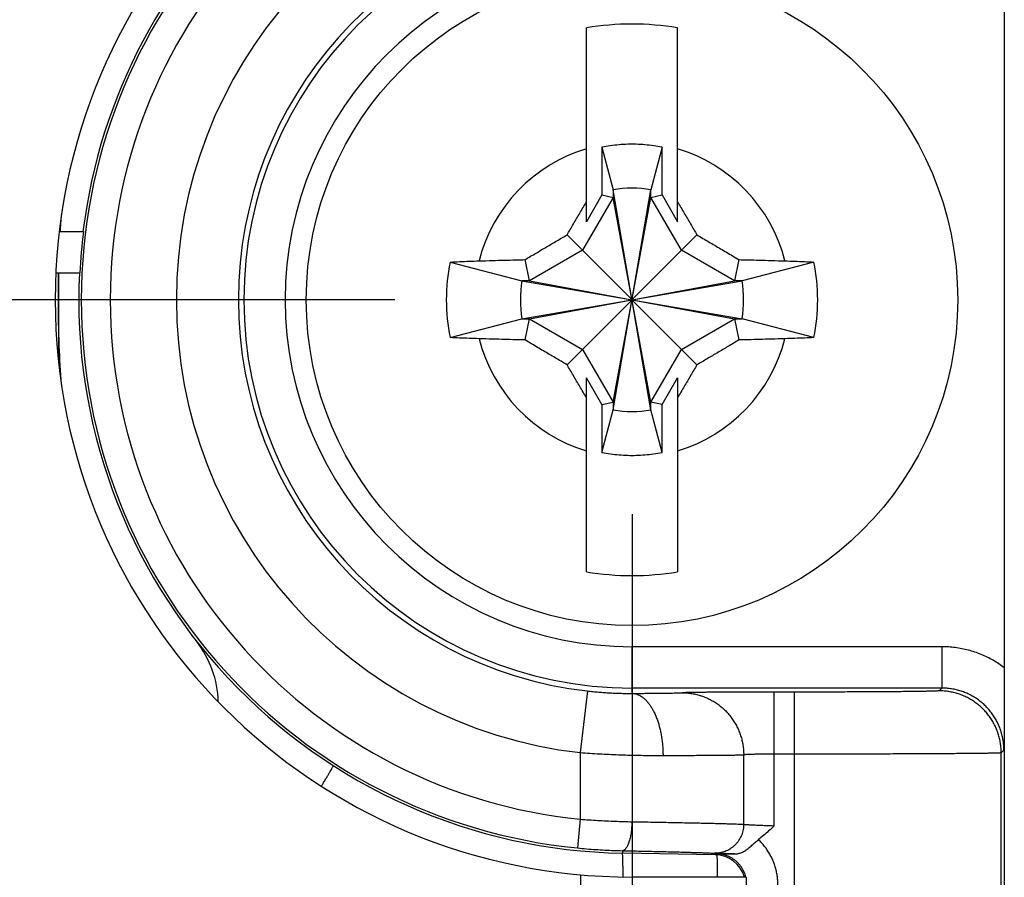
# Model space of a CAD drawing. Header units: inches. Extents: x 0 to 34, y 0 to 22.
# Tile 60 of 120: x 17.934 to 18.41, y 14.602 to 15.016. Entities that reach past the tile are written whole.
import ezdxf

# ---------------------------------------------------------------- set-up
doc = ezdxf.new("R2010")
doc.units = ezdxf.units.IN
doc.header["$LTSCALE"] = 1.87
doc.header["$MEASUREMENT"] = 0
doc.layers.get('0').update_dxf_attribs({"linetype": 'CONTINUOUS'})
doc.layers.add('DIMENSIONS', color=7, linetype='CONTINUOUS')
doc.styles.get("Standard").update_dxf_attribs({"font": 'txt', "width": 0.8})
doc.dimstyles.new('DIMSTYLE_1', dxfattribs={"dimtxt": 0.125, "dimasz": 0.18, "dimexe": 0.18, "dimexo": 0.0625, "dimgap": 0.09, "dimtad": 0, "dimtih": 1, "dimtoh": 1, "dimdec": 3, "dimzin": 4, "dimdsep": 46, "dimtxsty": 'STANDARD', "dimblk": '_FILLED', "dimblk1": '_FILLED', "dimblk2": '_FILLED', "dimcen": 0.09, "dimadec": 0, "dimazin": 0, "dimtp": 0.01, "dimtm": 0.01, "dimtfac": 1, "dimtdec": 3, "dimtofl": 0, "dimtmove": 0, "dimatfit": 3, "dimldrblk": '_FILLED', "dimfxl": 1, "dimtolj": 1, "dimtzin": 4, "dimarcsym": 0})

# ---------------------------------------------------------------- blocks, each defined once
blk = doc.blocks.new('_FILLED')
at = {"color": 0, "linetype": 'BYBLOCK'}
blk.add_solid([(0, 0), (-1, 0.1736111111), (-1, -0.1736111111)], dxfattribs=at)
blk = doc.blocks.new('*D14')
at = {"layer": 'DIMENSIONS', "color": 2, "linetype": 'CONTINUOUS'}
for p, q in [((18.2295704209, 14.777416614), (18.2295704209, 11.7614080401)), ((15.4185704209, 14.0866546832), (15.4185704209, 11.7614080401)), ((15.4185704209, 11.8864080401), (15.9338479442, 11.8864080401)), ((18.2295704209, 11.8864080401), (17.2838479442, 11.8864080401))]:
    blk.add_line(p, q, dxfattribs=at)
at = {"layer": 'DIMENSIONS', "color": 2, "linetype": 'CONTINUOUS', "xscale": 0.18, "yscale": 0.18, "zscale": 0.18, "rotation": 180}
blk.add_blockref('_FILLED', (15.4185704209, 11.8864080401), dxfattribs=at)
at = {"layer": 'DIMENSIONS', "color": 2, "linetype": 'CONTINUOUS', "xscale": 0.18, "yscale": 0.18, "zscale": 0.18}
blk.add_blockref('_FILLED', (18.2295704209, 11.8864080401), dxfattribs=at)
at = {"layer": 'DIMENSIONS', "color": 2, "linetype": 'CONTINUOUS', "width": 0.8}
for s, p in [('[', (16.6213479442, 11.8239080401)), (']', (17.1213479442, 11.8239080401)), ('2.811', (15.9963479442, 11.8239080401)), ('71.4', (16.7213479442, 11.8239080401))]:
    blk.add_text(s, height=0.125, dxfattribs=at).set_placement(p)
blk = doc.blocks.new('*D15')
at = {"layer": 'DIMENSIONS', "color": 2, "linetype": 'CONTINUOUS'}
for p, q in [((18.1149276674, 14.8809735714), (14.4815704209, 14.8809735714)), ((14.6065704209, 14.8809735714), (14.6065704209, 14.5095402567)), ((14.6065704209, 14.1381069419), (14.6065704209, 14.5095402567)), ((14.6065704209, 14.5095402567), (14.6065704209, 13.3864080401)), ((15.3747539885, 14.1381069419), (14.4815704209, 14.1381069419)), ((14.6065704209, 13.3864080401), (14.093519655, 13.3864080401))]:
    blk.add_line(p, q, dxfattribs=at)
at = {"layer": 'DIMENSIONS', "color": 2, "linetype": 'CONTINUOUS', "xscale": 0.18, "yscale": 0.18, "zscale": 0.18}
for p, rotation in [((14.6065704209, 14.8809735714), 90), ((14.6065704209, 14.1381069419), 270)]:
    blk.add_blockref('_FILLED', p, dxfattribs=dict(at, rotation=rotation))
at = {"layer": 'DIMENSIONS', "color": 2, "linetype": 'CONTINUOUS', "width": 0.8}
for s, p in [('[', (13.331019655, 13.3239080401)), (']', (13.931019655, 13.3239080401)), ('.743', (12.806019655, 13.3239080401)), ('18.87', (13.431019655, 13.3239080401))]:
    blk.add_text(s, height=0.125, dxfattribs=at).set_placement(p)

msp = doc.modelspace()

# ---------------------------------------------------------------- linework, layer by layer
at = {"color": 7, "linetype": 'CONTINUOUS'}
for p, q in [((18.4095704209, 15.0587782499), (18.4095704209, 14.7031689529)), ((18.2075231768, 14.9186559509), (18.2075231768, 15.0124242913)), ((18.251617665, 14.9186559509), (18.251617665, 15.0124242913)), ((18.2150222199, 14.9547268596), (18.2204168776, 14.934168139)), ((18.2150222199, 14.9547268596), (18.2150222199, 14.9316446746)), ((18.2441186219, 14.9547268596), (18.2387239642, 14.934168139)), ((18.2441186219, 14.9316446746), (18.2441186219, 14.9547268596)), ((18.2387239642, 14.8277790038), (18.2204168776, 14.934168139)), ((18.2204168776, 14.934168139), (18.2204168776, 14.9305067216)), ((18.2204168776, 14.8277790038), (18.2387239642, 14.934168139)), ((18.2387239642, 14.9305067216), (18.2387239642, 14.934168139)), ((18.2204168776, 14.9305067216), (18.2056369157, 14.9049070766)), ((18.2150222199, 14.9316446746), (18.2075231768, 14.9186559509)), ((18.2150222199, 14.9316446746), (18.2204168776, 14.9305067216)), ((18.2387239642, 14.8314404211), (18.2204168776, 14.9305067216)), ((18.2204168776, 14.8314404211), (18.2387239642, 14.9305067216)), ((18.2387239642, 14.9305067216), (18.2441186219, 14.9316446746)), ((18.2535039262, 14.9049070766), (18.2387239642, 14.9305067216)), ((18.2441186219, 14.9316446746), (18.251617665, 14.9186559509)), ((17.9527139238, 14.9139735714), (17.9643635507, 14.9139735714)), ((18.260967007, 14.8495769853), (18.1981738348, 14.9123701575)), ((18.1981738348, 14.8495769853), (18.260967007, 14.9123701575)), ((18.2056369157, 14.9049070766), (18.1800372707, 14.8901271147)), ((18.2791035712, 14.8901271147), (18.2535039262, 14.9049070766)), ((18.1800372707, 14.8901271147), (18.1778724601, 14.900389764)), ((18.2812683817, 14.900389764), (18.2791035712, 14.8901271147)), ((18.1416786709, 14.8992317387), (18.1763758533, 14.8901271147)), ((18.317462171, 14.8992317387), (18.2827649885, 14.8901271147)), ((17.9510038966, 14.8939735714), (17.9626346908, 14.8939735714)), ((18.1763758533, 14.8901271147), (18.2827649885, 14.8718200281)), ((18.1800372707, 14.8901271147), (18.1763758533, 14.8901271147)), ((18.1763758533, 14.8718200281), (18.2827649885, 14.8901271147)), ((18.1800372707, 14.8901271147), (18.2791035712, 14.8718200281)), ((18.1800372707, 14.8718200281), (18.2791035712, 14.8901271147)), ((18.2827649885, 14.8901271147), (18.2791035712, 14.8901271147)), ((18.1416786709, 14.862715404), (18.1763758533, 14.8718200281)), ((18.1763758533, 14.8718200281), (18.1800372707, 14.8718200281)), ((18.1778724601, 14.8615573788), (18.1800372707, 14.8718200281)), ((18.1800372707, 14.8718200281), (18.2056369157, 14.8570400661)), ((18.2535039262, 14.8570400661), (18.2791035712, 14.8718200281)), ((18.2791035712, 14.8718200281), (18.2812683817, 14.8615573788)), ((18.2791035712, 14.8718200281), (18.2827649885, 14.8718200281)), ((18.317462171, 14.862715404), (18.2827649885, 14.8718200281)), ((18.2056369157, 14.8570400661), (18.2204168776, 14.8314404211)), ((18.2387239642, 14.8314404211), (18.2535039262, 14.8570400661)), ((18.2150222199, 14.8303024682), (18.2075231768, 14.8432911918)), ((18.2075231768, 14.7495228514), (18.2075231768, 14.8432911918)), ((18.2441186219, 14.8303024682), (18.251617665, 14.8432911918)), ((18.251617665, 14.8432911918), (18.251617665, 14.7495228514)), ((18.2150222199, 14.8303024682), (18.2204168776, 14.8314404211)), ((18.2150222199, 14.8303024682), (18.2150222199, 14.8072202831)), ((18.2204168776, 14.8314404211), (18.2204168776, 14.8277790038)), ((18.2387239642, 14.8277790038), (18.2387239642, 14.8314404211)), ((18.2441186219, 14.8303024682), (18.2387239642, 14.8314404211)), ((18.2441186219, 14.8072202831), (18.2441186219, 14.8303024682)), ((18.2150222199, 14.8072202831), (18.2204168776, 14.8277790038)), ((18.2441186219, 14.8072202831), (18.2387239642, 14.8277790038)), ((18.2295704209, 14.6907371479), (18.2295704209, 14.7132997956)), ((18.379398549, 14.7132997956), (18.2295704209, 14.7132997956)), ((18.379398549, 14.7132997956), (18.379398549, 14.6933005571)), ((18.2079748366, 14.6919080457), (18.2045704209, 14.6621029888)), ((18.379398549, 14.6933005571), (18.2295704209, 14.6933005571)), ((18.2983787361, 14.6267705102), (18.2983787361, 14.6913768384)), ((18.3080830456, 14.6913768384), (18.2983787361, 14.6913768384)), ((18.3080830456, 14.1381069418), (18.3080830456, 14.6913768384)), ((18.379398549, 14.6933005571), (18.3780803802, 14.6919823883)), ((18.2045704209, 14.6621029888), (18.2045704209, 14.6299499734)), ((18.4093974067, 14.6633016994), (18.4080792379, 14.6619835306)), ((18.4080792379, 14.2381031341), (18.4080792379, 14.6619835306)), ((18.2835668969, 14.6274834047), (18.2835668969, 14.6610472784)), ((18.3080830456, 14.6613779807), (18.2983787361, 14.6613779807)), ((18.2045704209, 14.6299499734), (18.2031830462, 14.6160194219)), ((18.2249229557, 14.6147204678), (18.2249019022, 14.6135143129)), ((18.2698327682, 14.6127300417), (18.2249019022, 14.6135143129)), ((18.270361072, 14.6132492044), (18.2698327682, 14.6127300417)), ((18.2046904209, 14.6030959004), (18.2046904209, 14.3684735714)), ((18.2846904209, 14.6019735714), (18.2296904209, 14.6019735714)), ((18.2846904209, 14.6019735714), (18.2846904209, 14.3684735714))]:
    msp.add_line(p, q, dxfattribs=at)
msp.add_circle((18.2295704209, 14.8809735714), 0.157480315, dxfattribs=at)
for centre, radius, start, end in [((18.2296904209, 14.8809735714), 0.279, 90, 270), ((18.2295704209, 14.8809735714), 0.2675, 91, 172.9073709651), ((18.2295704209, 14.8809735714), 0.266264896, 95.6874600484, 264.3125399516), ((18.2295704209, 14.8809735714), 0.2522654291, 95.6874600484, 264.3125399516), ((18.2295704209, 14.8809735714), 0.22029374, 96.5162406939, 263.4837593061), ((18.2295704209, 14.8809735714), 0.1902948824, 96.5162406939, 263.4837593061), ((18.2295704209, 14.8809735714), 0.1876730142, 90, 270), ((18.2295704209, 14.8809735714), 0.1676737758, 90, 270), ((18.2295704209, 14.8809735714), 0.1332868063, 80.4788277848, 99.5211722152), ((18.2295704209, 14.8809735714), 0.0762974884, 106.7959554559, 165.725538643), ((18.2295704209, 14.8809735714), 0.0762974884, 14.274461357, 73.2040445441), ((18.2295704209, 14.8809735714), 0.053976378, 80.2363529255, 99.7636470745), ((18.2295704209, 14.8809735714), 0.2672520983, 172.9070762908, 177.211849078), ((18.2295704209, 14.8809735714), 0.0897682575, 168.2645867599, 191.7354132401), ((18.2295704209, 14.8809735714), 0.0897682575, 348.2645867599, 11.7354132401), ((18.2295704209, 14.8809735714), 0.2675, 177.2106990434, 269), ((18.2295704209, 14.8809735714), 0.053976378, 170.2363529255, 189.7636470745), ((18.2295704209, 14.8809735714), 0.053976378, 350.2363529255, 9.7636470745), ((18.2295704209, 14.8809735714), 0.0762974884, 194.274461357, 253.2040445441), ((18.2295704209, 14.8809735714), 0.0762974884, 286.7959554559, 345.725538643), ((18.2295704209, 14.8809735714), 0.053976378, 260.2363529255, 279.7636470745), ((18.2295704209, 14.8809735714), 0.1332868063, 260.4788277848, 279.5211722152), ((17.9795704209, 14.6852537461), 0.05, 1.6306909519, 37.7567394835), ((18.2695704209, 14.5977323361), 0.015, 16.4243434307, 89)]:
    msp.add_arc(centre, radius, start, end, dxfattribs=at)
for points, knots in [([(18.2441186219, 14.9547268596), (18.2427511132, 14.9549984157), (18.2400001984, 14.9554650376), (18.2358415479, 14.9559328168), (18.2316629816, 14.9561670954), (18.2274778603, 14.9561670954), (18.223299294, 14.9559328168), (18.2191406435, 14.9554650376), (18.2163897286, 14.9549984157), (18.2150222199, 14.9547268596)], [0, 0, 0, 0, 0.1428506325, 0.2857077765, 0.4285688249, 0.5714311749, 0.7142922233, 0.8571493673, 1, 1, 1, 1]), ([(18.1981738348, 14.9123701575), (18.1986869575, 14.9132493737), (18.199711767, 14.9150028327), (18.2012509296, 14.9176288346), (18.2027933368, 14.9202528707), (18.2043478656, 14.9228899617), (18.2059250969, 14.9255578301), (18.2069865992, 14.9273480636), (18.2075231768, 14.9282516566)], [0, 0, 0, 0, 0.165715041, 0.3306129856, 0.4954915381, 0.6611979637, 0.8289282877, 1, 1, 1, 1]), ([(18.251617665, 14.9282516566), (18.2521542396, 14.9273480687), (18.2532157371, 14.9255578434), (18.2547929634, 14.9228899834), (18.256347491, 14.9202528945), (18.2578899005, 14.9176288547), (18.259429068, 14.9150028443), (18.2604538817, 14.9132493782), (18.260967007, 14.9123701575)], [0, 0, 0, 0, 0.1710707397, 0.3388004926, 0.5045068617, 0.6693856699, 0.8342841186, 1, 1, 1, 1]), ([(18.1778724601, 14.900389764), (18.178769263, 14.9009249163), (18.1805352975, 14.9019771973), (18.1831513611, 14.9035314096), (18.1857063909, 14.9050450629), (18.1882206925, 14.9065304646), (18.1907119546, 14.9079982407), (18.1931945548, 14.9094569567), (18.1956807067, 14.9109138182), (18.1973411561, 14.9118841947), (18.1981738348, 14.9123701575)], [0, 0, 0, 0, 0.1329077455, 0.2616268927, 0.387257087, 0.5108508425, 0.6332782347, 0.7552432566, 0.8773022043, 1, 1, 1, 1]), ([(18.260967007, 14.9123701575), (18.2619268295, 14.9118099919), (18.2638384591, 14.9106925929), (18.2666979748, 14.9090159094), (18.269549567, 14.907338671), (18.2724117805, 14.9056499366), (18.2753072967, 14.9039361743), (18.2782634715, 14.9021808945), (18.2802566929, 14.9009934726), (18.2812683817, 14.900389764)], [0, 0, 0, 0, 0.1414328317, 0.2817965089, 0.421861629, 0.5624606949, 0.7047315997, 0.8500659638, 1, 1, 1, 1]), ([(18.1556285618, 14.8997860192), (18.1578064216, 14.8998563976), (18.1619348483, 14.8999833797), (18.1678030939, 14.9001469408), (18.1730398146, 14.9002796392), (18.1763259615, 14.9003556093), (18.1778724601, 14.900389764)], [0, 0, 0, 0, 0.2937685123, 0.5568494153, 0.7914529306, 1, 1, 1, 1]), ([(18.2812683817, 14.900389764), (18.2827986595, 14.9003559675), (18.2860608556, 14.9002805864), (18.2912779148, 14.9001485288), (18.2971623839, 14.8999846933), (18.3013147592, 14.8998570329), (18.3035122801, 14.8997860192)], [0, 0, 0, 0, 0.2063596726, 0.4399206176, 0.7035794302, 1, 1, 1, 1]), ([(18.1416786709, 14.8992317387), (18.1431986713, 14.8993040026), (18.1462689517, 14.8994416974), (18.1509189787, 14.8996263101), (18.1540490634, 14.8997349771), (18.1556285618, 14.8997860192)], [0, 0, 0, 0, 0.3269927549, 0.6604138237, 1, 1, 1, 1]), ([(18.3035122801, 14.8997860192), (18.3050917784, 14.8997349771), (18.3082218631, 14.8996263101), (18.3128718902, 14.8994416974), (18.3159421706, 14.8993040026), (18.317462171, 14.8992317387)], [0, 0, 0, 0, 0.3395861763, 0.6730072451, 1, 1, 1, 1]), ([(17.9537517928, 14.8399817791), (17.9532759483, 14.8461886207), (17.9525027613, 14.8598559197), (17.952219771, 14.8735434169), (17.9522204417, 14.8810048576)], [0, 0, 0, 0, 0.4548203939, 1, 1, 1, 1]), ([(18.1556285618, 14.8621611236), (18.1540490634, 14.8622121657), (18.1509189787, 14.8623208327), (18.1462689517, 14.8625054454), (18.1431986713, 14.8626431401), (18.1416786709, 14.862715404)], [0, 0, 0, 0, 0.3395861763, 0.6730072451, 1, 1, 1, 1]), ([(18.1778724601, 14.8615573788), (18.1763421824, 14.8615911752), (18.1730799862, 14.8616665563), (18.167862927, 14.8617986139), (18.161978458, 14.8619624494), (18.1578260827, 14.8620901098), (18.1556285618, 14.8621611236)], [0, 0, 0, 0, 0.2063596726, 0.4399206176, 0.7035794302, 1, 1, 1, 1]), ([(18.3035122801, 14.8621611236), (18.3013344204, 14.8620907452), (18.2972059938, 14.861963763), (18.2913377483, 14.8618002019), (18.2861010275, 14.8616675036), (18.2828148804, 14.8615915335), (18.2812683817, 14.8615573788)], [0, 0, 0, 0, 0.2937684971, 0.556849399, 0.7914529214, 1, 1, 1, 1]), ([(18.317462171, 14.862715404), (18.3159421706, 14.8626431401), (18.3128718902, 14.8625054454), (18.3082218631, 14.8623208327), (18.3050917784, 14.8622121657), (18.3035122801, 14.8621611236)], [0, 0, 0, 0, 0.3269927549, 0.6604138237, 1, 1, 1, 1]), ([(18.1981738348, 14.8495769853), (18.197214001, 14.8501371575), (18.1953023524, 14.8512545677), (18.1924428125, 14.8529312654), (18.189591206, 14.8546085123), (18.186728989, 14.8562972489), (18.1838334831, 14.8580110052), (18.1808773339, 14.8597662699), (18.1788841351, 14.8609536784), (18.1778724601, 14.8615573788)], [0, 0, 0, 0, 0.1414345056, 0.281799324, 0.4218651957, 0.5624644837, 0.7047349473, 0.8500680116, 1, 1, 1, 1]), ([(18.2812683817, 14.8615573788), (18.2803715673, 14.8610222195), (18.278605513, 14.8599699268), (18.2759894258, 14.8584157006), (18.2734343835, 14.85690204), (18.2709200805, 14.8554166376), (18.2684288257, 14.8539488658), (18.2659462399, 14.8524901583), (18.263460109, 14.8510333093), (18.2617996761, 14.8500629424), (18.260967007, 14.8495769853)], [0, 0, 0, 0, 0.1329094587, 0.2616298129, 0.3872605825, 0.5108543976, 0.63328135, 0.7552456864, 0.8773036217, 1, 1, 1, 1]), ([(18.2075231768, 14.8336954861), (18.2069866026, 14.8345990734), (18.2059251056, 14.8363892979), (18.2043478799, 14.8390571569), (18.2027933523, 14.8416942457), (18.2012509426, 14.8443182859), (18.1997117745, 14.8469442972), (18.1986869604, 14.8486977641), (18.1981738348, 14.8495769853)], [0, 0, 0, 0, 0.1710706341, 0.338800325, 0.504506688, 0.6693855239, 0.8342840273, 1, 1, 1, 1]), ([(18.260967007, 14.8495769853), (18.2604538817, 14.8486977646), (18.259429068, 14.8469442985), (18.2578899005, 14.8443182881), (18.256347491, 14.8416942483), (18.2547929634, 14.8390571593), (18.2532157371, 14.8363892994), (18.2521542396, 14.834599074), (18.251617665, 14.8336954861)], [0, 0, 0, 0, 0.1657158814, 0.3306143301, 0.4954931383, 0.6611995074, 0.8289292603, 1, 1, 1, 1]), ([(18.2150222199, 14.8072202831), (18.2163897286, 14.806948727), (18.2191406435, 14.8064821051), (18.223299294, 14.806014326), (18.2274778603, 14.8057800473), (18.2316629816, 14.8057800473), (18.2358415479, 14.806014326), (18.2400001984, 14.8064821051), (18.2427511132, 14.806948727), (18.2441186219, 14.8072202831)], [0, 0, 0, 0, 0.1428506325, 0.2857077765, 0.4285688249, 0.5714311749, 0.7142922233, 0.8571493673, 1, 1, 1, 1]), ([(18.4095704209, 14.7031689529), (18.4087145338, 14.7038166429), (18.4069576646, 14.7050611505), (18.4042019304, 14.7067540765), (18.401335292, 14.7082695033), (18.3983740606, 14.7095971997), (18.3953334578, 14.7107294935), (18.3922262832, 14.7116624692), (18.3890639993, 14.7123925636), (18.385860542, 14.7129157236), (18.3826341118, 14.7132300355), (18.3804757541, 14.7132998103), (18.379398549, 14.7132997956)], [0, 0, 0, 0, 0.0994277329, 0.1992789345, 0.2993958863, 0.3995890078, 0.4996902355, 0.5997456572, 0.6999061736, 0.800122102, 0.9002136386, 1, 1, 1, 1]), ([(18.4095704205, 14.7031627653), (18.4095704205, 14.7023018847), (18.4095697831, 14.7005392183), (18.4095669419, 14.6978272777), (18.4095619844, 14.694972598), (18.4095546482, 14.6919565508), (18.4095445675, 14.6887471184), (18.4095312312, 14.6853000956), (18.4095139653, 14.6815618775), (18.4094920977, 14.6774962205), (18.4094651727, 14.6730870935), (18.4094331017, 14.6683170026), (18.4094096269, 14.6650170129), (18.4093974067, 14.6633016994)], [0, 0, 0, 0, 0.0647903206, 0.1326591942, 0.2041021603, 0.2796353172, 0.3596491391, 0.4456468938, 0.5390619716, 0.6409923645, 0.7516347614, 0.8709013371, 1, 1, 1, 1]), ([(18.4095704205, 14.7031627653), (18.4095704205, 14.653022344), (18.4095704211, 14.5527411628), (18.4095704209, 14.4023194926), (18.4095704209, 14.3020382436), (18.4095704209, 14.2518977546)], [0, 0, 0, 0, 0.3333324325, 0.666667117, 1, 1, 1, 1]), ([(18.2079748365, 14.6919080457), (18.2088806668, 14.6918045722), (18.2107067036, 14.6916098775), (18.2134613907, 14.69135819), (18.2162347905, 14.6911474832), (18.2190024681, 14.6909798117), (18.221739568, 14.690855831), (18.2244217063, 14.6907747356), (18.2270258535, 14.6907343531), (18.2287333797, 14.6907322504), (18.2295704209, 14.6907371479)], [0, 0, 0, 0, 0.1263940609, 0.2545713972, 0.3834653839, 0.5119698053, 0.6389495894, 0.7632905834, 0.883956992, 1, 1, 1, 1]), ([(18.2295704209, 14.6907371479), (18.2305275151, 14.6907419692), (18.2324039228, 14.6907521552), (18.2351557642, 14.6907694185), (18.2377768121, 14.6907883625), (18.2402505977, 14.6908088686), (18.2425618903, 14.6908308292), (18.2446966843, 14.6908541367), (18.2466426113, 14.690878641), (18.2483889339, 14.6909041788), (18.2499263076, 14.6909305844), (18.2512472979, 14.690957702), (18.2523465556, 14.6909852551), (18.2532202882, 14.6910129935), (18.2537271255, 14.6910343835), (18.2539423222, 14.6910461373)], [0, 0, 0, 0, 0.1177989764, 0.2309483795, 0.3386984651, 0.4404013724, 0.5354279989, 0.6231811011, 0.703163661, 0.7749481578, 0.8381382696, 0.8924085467, 0.9375673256, 0.9734744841, 1, 1, 1, 1]), ([(18.2295704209, 14.6907371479), (18.2299624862, 14.6907311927), (18.2307549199, 14.6906565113), (18.2319287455, 14.690359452), (18.2330860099, 14.6898798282), (18.2342191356, 14.689221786), (18.2353216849, 14.688390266), (18.2363874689, 14.6873908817), (18.2374105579, 14.6862299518), (18.2383851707, 14.6849145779), (18.2393057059, 14.6834526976), (18.2401667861, 14.6818530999), (18.2409633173, 14.6801254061), (18.241690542, 14.6782800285), (18.2423440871, 14.6763281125), (18.2429200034, 14.6742814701), (18.243414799, 14.6721525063), (18.2438254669, 14.6699541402), (18.2441495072, 14.6676997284), (18.2443849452, 14.6654029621), (18.2445303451, 14.6630778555), (18.244566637, 14.6615192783), (18.244569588, 14.6607382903)], [0, 0, 0, 0, 0.0324539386, 0.0655641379, 0.0998618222, 0.135798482, 0.1737301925, 0.2139153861, 0.2565211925, 0.3016337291, 0.3492692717, 0.3993847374, 0.451886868, 0.5066400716, 0.5634730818, 0.6221846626, 0.6825485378, 0.7443177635, 0.8072286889, 0.8710046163, 0.9353592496, 1, 1, 1, 1]), ([(18.2983787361, 14.6913768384), (18.2973308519, 14.6913768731), (18.2952344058, 14.6913761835), (18.2920955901, 14.6913733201), (18.2889754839, 14.6913685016), (18.285894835, 14.6913617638), (18.2828740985, 14.6913531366), (18.27993205, 14.691342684), (18.2770844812, 14.6913304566), (18.2743442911, 14.6913165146), (18.2717234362, 14.6913009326), (18.2692347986, 14.6912837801), (18.266891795, 14.6912651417), (18.2647069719, 14.6912451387), (18.2626909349, 14.6912238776), (18.2608525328, 14.6912014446), (18.2592001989, 14.6911779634), (18.2577429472, 14.691153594), (18.2564897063, 14.6911284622), (18.2554479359, 14.6911029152), (18.2546223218, 14.6910770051), (18.2541445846, 14.6910572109), (18.2539423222, 14.6910461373)], [0, 0, 0, 0, 0.070740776, 0.1415272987, 0.2118958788, 0.2813737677, 0.3494968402, 0.4158211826, 0.4799874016, 0.5417328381, 0.6008088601, 0.6569197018, 0.7097402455, 0.7589857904, 0.8044193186, 0.8458467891, 0.8831021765, 0.9159765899, 0.9442368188, 0.9677231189, 0.9863251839, 1, 1, 1, 1]), ([(18.2539430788, 14.6910461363), (18.2547176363, 14.6910450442), (18.2562676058, 14.6909812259), (18.2585775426, 14.6907012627), (18.2608592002, 14.6902387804), (18.2630983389, 14.689596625), (18.2652812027, 14.6887787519), (18.2673943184, 14.6877901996), (18.2694246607, 14.6866370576), (18.2713597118, 14.6853264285), (18.2731875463, 14.6838663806), (18.2748969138, 14.6822659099), (18.2764773, 14.6805348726), (18.2779189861, 14.6786839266), (18.2792131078, 14.6767244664), (18.2803517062, 14.6746685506), (18.2813277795, 14.6725288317), (18.2821353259, 14.6703184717), (18.2827693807, 14.6680510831), (18.2832260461, 14.6657405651), (18.2835025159, 14.6634013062), (18.2835655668, 14.6618317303), (18.283566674, 14.6610472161)], [0, 0, 0, 0, 0.0496569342, 0.099329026, 0.1490246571, 0.1987501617, 0.2485111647, 0.2983124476, 0.3481578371, 0.3980501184, 0.4479910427, 0.4979814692, 0.5480211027, 0.5981084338, 0.6482407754, 0.6984143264, 0.7486242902, 0.7988649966, 0.8491300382, 0.8994124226, 0.949704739, 1, 1, 1, 1]), ([(18.3780803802, 14.6919823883), (18.3780353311, 14.6919384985), (18.3777835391, 14.6919537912), (18.377335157, 14.6918812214), (18.3765523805, 14.6918654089), (18.3754991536, 14.69181914), (18.3741478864, 14.6917854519), (18.372517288, 14.6917475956), (18.3706109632, 14.6917122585), (18.3684398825, 14.691677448), (18.366013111, 14.6916440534), (18.3633398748, 14.6916119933), (18.3604301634, 14.6915815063), (18.3572962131, 14.6915526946), (18.3539525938, 14.6915256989), (18.350414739, 14.6915006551), (18.346697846, 14.6914776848), (18.3428166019, 14.6914568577), (18.338785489, 14.6914382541), (18.3346210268, 14.6914219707), (18.3303430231, 14.6914080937), (18.3259745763, 14.6913966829), (18.3215401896, 14.6913877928), (18.3170650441, 14.6913814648), (18.3125747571, 14.691377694), (18.3095790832, 14.6913768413), (18.3080830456, 14.6913768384)], [0, 0, 0, 0, 0.0026951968, 0.009486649, 0.0204589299, 0.0356259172, 0.0549289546, 0.0782775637, 0.1055571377, 0.1366209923, 0.1713298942, 0.2095589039, 0.2511845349, 0.2960250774, 0.3438622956, 0.3944717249, 0.4476348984, 0.5031436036, 0.5607952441, 0.6203801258, 0.6816027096, 0.7441194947, 0.8075797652, 0.8716277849, 0.9358909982, 1, 1, 1, 1]), ([(18.4080792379, 14.6619835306), (18.4080791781, 14.6627686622), (18.4080173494, 14.6643396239), (18.4077400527, 14.6666809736), (18.4072799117, 14.668993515), (18.4066397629, 14.6712628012), (18.4058235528, 14.6734748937), (18.4048363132, 14.6756161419), (18.4036841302, 14.6776733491), (18.4023741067, 14.6796338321), (18.4009143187, 14.6814855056), (18.3993137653, 14.6832169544), (18.3975823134, 14.6848175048), (18.3957306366, 14.6862772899), (18.3937701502, 14.6875873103), (18.3917129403, 14.6887394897), (18.389571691, 14.6897267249), (18.3873595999, 14.6905429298), (18.3850903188, 14.6911830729), (18.3827777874, 14.6916432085), (18.3804364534, 14.6919205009), (18.3788655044, 14.6919823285), (18.3780803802, 14.6919823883)], [0, 0, 0, 0, 0.0499989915, 0.0999982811, 0.1499978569, 0.1999976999, 0.2499977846, 0.2999980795, 0.3499985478, 0.3999991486, 0.4499998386, 0.5000005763, 0.5500013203, 0.600002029, 0.6500026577, 0.7000031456, 0.7500034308, 0.8000034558, 0.8500031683, 0.9000025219, 0.9500014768, 1, 1, 1, 1]), ([(18.4093974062, 14.663301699), (18.4093974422, 14.6640864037), (18.4093358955, 14.6656564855), (18.4090592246, 14.6679965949), (18.4085998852, 14.6703080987), (18.4079606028, 14.6725767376), (18.4071452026, 14.674788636), (18.4061586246, 14.6769300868), (18.4050069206, 14.6789877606), (18.4036972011, 14.6809488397), (18.4022375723, 14.6828011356), (18.4006370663, 14.6845331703), (18.3989055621, 14.6861342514), (18.3970537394, 14.6875945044), (18.3950930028, 14.6889049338), (18.3930354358, 14.6900574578), (18.3908937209, 14.6910449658), (18.3886810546, 14.6918613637), (18.3864110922, 14.6925016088), (18.3840977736, 14.6929617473), (18.3817555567, 14.6932389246), (18.3801839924, 14.6933006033), (18.379398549, 14.6933005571)], [0, 0, 0, 0, 0.0499695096, 0.0999372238, 0.14990808, 0.1998867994, 0.2498753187, 0.2998720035, 0.3498747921, 0.3998806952, 0.4498875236, 0.4998946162, 0.5499011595, 0.5999080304, 0.649915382, 0.699923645, 0.7499329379, 0.7999433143, 0.8499552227, 0.8999684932, 0.9499834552, 1, 1, 1, 1]), ([(18.2045704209, 14.6621029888), (18.2061184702, 14.6619923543), (18.2092100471, 14.6617850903), (18.2138364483, 14.6615153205), (18.2184329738, 14.6612867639), (18.2229839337, 14.6610988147), (18.2274739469, 14.6609511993), (18.2318878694, 14.6608429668), (18.2362108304, 14.6607718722), (18.2404282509, 14.6607359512), (18.2432030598, 14.6607339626), (18.2445704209, 14.6607382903)], [0, 0, 0, 0, 0.1163057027, 0.2321973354, 0.3472843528, 0.4611877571, 0.5735300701, 0.6839408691, 0.7920599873, 0.8975303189, 1, 1, 1, 1]), ([(18.4080792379, 14.6619835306), (18.4080145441, 14.6619388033), (18.4077130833, 14.6619610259), (18.4071415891, 14.6618867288), (18.406178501, 14.6618756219), (18.4048783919, 14.6618312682), (18.4032219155, 14.6618005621), (18.4012250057, 14.6617651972), (18.3988914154, 14.6617322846), (18.3962309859, 14.6616996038), (18.3932531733, 14.6616680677), (18.3899692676, 14.6616375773), (18.3863915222, 14.6616083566), (18.3825329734, 14.6615804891), (18.3784071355, 14.6615540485), (18.3740279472, 14.6615291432), (18.3694100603, 14.661505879), (18.3645693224, 14.6614843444), (18.3595229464, 14.6614645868), (18.3542894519, 14.6614466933), (18.3488881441, 14.6614307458), (18.3433387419, 14.6614168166), (18.3376612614, 14.6614049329), (18.3318760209, 14.6613951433), (18.3260037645, 14.6613874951), (18.320065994, 14.6613820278), (18.3140850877, 14.6613787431), (18.3100859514, 14.6613779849), (18.3080830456, 14.6613779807)], [0, 0, 0, 0, 0.0023594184, 0.0083077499, 0.0178361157, 0.0309090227, 0.0474775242, 0.0674803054, 0.0908438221, 0.1174828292, 0.1472986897, 0.1801793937, 0.2160010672, 0.2546308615, 0.2959349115, 0.3397744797, 0.3860041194, 0.4344685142, 0.4849930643, 0.5373913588, 0.5914688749, 0.6470274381, 0.7038682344, 0.7617878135, 0.8205789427, 0.8800300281, 0.9399148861, 1, 1, 1, 1]), ([(18.2445704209, 14.6607382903), (18.2460086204, 14.6607428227), (18.2488255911, 14.6607523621), (18.2529561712, 14.6607683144), (18.2568917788, 14.6607857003), (18.2606164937, 14.6608044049), (18.2641154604, 14.6608243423), (18.2673746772, 14.6608454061), (18.2703810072, 14.6608675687), (18.2731222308, 14.6608906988), (18.2755871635, 14.6609146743), (18.2777658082, 14.6609393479), (18.2796494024, 14.6609646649), (18.2812304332, 14.660990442), (18.2825026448, 14.6610163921), (18.2832470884, 14.6610364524), (18.2835668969, 14.6610473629)], [0, 0, 0, 0, 0.1106362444, 0.2167010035, 0.317753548, 0.4133918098, 0.5032339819, 0.5869212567, 0.6641172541, 0.734506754, 0.797801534, 0.8537448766, 0.9021129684, 0.9427128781, 0.9753839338, 1, 1, 1, 1]), ([(18.2983787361, 14.6613779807), (18.2979084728, 14.6613780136), (18.2969722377, 14.6613769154), (18.2955784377, 14.6613717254), (18.2942097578, 14.6613631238), (18.2928782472, 14.6613512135), (18.291595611, 14.6613361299), (18.2903731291, 14.6613180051), (18.2892215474, 14.6612970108), (18.2881509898, 14.661273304), (18.2871708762, 14.6612471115), (18.2862898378, 14.661218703), (18.2855156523, 14.6611883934), (18.2848552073, 14.661156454), (18.2843143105, 14.6611234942), (18.2838979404, 14.6610895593), (18.2836626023, 14.6610630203), (18.2835668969, 14.6610472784)], [0, 0, 0, 0, 0.0951969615, 0.1895250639, 0.2821532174, 0.3722685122, 0.4590776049, 0.5418190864, 0.6197663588, 0.6922343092, 0.7585881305, 0.8182439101, 0.8706776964, 0.9154266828, 0.9520961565, 0.9803657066, 1, 1, 1, 1]), ([(18.079418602, 14.6459733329), (18.0796837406, 14.6464034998), (18.0803001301, 14.6474054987), (18.0812275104, 14.6489211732), (18.0821602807, 14.6504581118), (18.0829734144, 14.6518107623), (18.0836589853, 14.652969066), (18.0842249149, 14.6539363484), (18.0846384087, 14.6546827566), (18.0849721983, 14.6552650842), (18.0850749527, 14.6555552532), (18.085204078, 14.6557747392), (18.0851658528, 14.6557992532)], [0, 0, 0, 0, 0.1330349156, 0.3097143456, 0.467777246, 0.6064302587, 0.7249790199, 0.8228327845, 0.8995101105, 0.9546493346, 0.9880447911, 1, 1, 1, 1]), ([(18.2045704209, 14.6299499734), (18.2059804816, 14.6298341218), (18.2087966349, 14.6296186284), (18.2130122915, 14.6293426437), (18.2172033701, 14.6291149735), (18.2213580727, 14.6289344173), (18.2254648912, 14.6288004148), (18.2281858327, 14.6287404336), (18.2295363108, 14.6287178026)], [0, 0, 0, 0, 0.1697734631, 0.3389102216, 0.5069400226, 0.6734224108, 0.8379236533, 1, 1, 1, 1]), ([(18.2295359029, 14.6287178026), (18.2295275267, 14.6282611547), (18.2294969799, 14.6273517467), (18.2294099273, 14.6259991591), (18.2292825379, 14.6246725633), (18.2291160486, 14.62338466), (18.2289120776, 14.6221477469), (18.2286726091, 14.6209736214), (18.2283999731, 14.61987345), (18.2280968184, 14.6188576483), (18.2277660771, 14.6179357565), (18.2274109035, 14.6171163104), (18.2270345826, 14.6164067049), (18.2266402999, 14.6158130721), (18.2262308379, 14.6153402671), (18.2258076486, 14.6149923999), (18.2253715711, 14.6147747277), (18.2250678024, 14.6147218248), (18.2249229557, 14.6147204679)], [0, 0, 0, 0, 0.0885201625, 0.1763239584, 0.2626542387, 0.3467724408, 0.4279685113, 0.5055713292, 0.5789600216, 0.6475768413, 0.710942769, 0.768677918, 0.8205305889, 0.8664216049, 0.9065155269, 0.9413351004, 0.971925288, 1, 1, 1, 1]), ([(18.2295363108, 14.6287178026), (18.2310610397, 14.6286922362), (18.2340741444, 14.6286409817), (18.2385335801, 14.6285629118), (18.2428673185, 14.628484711), (18.2470592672, 14.6284066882), (18.2510940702, 14.6283291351), (18.254956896, 14.6282523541), (18.2586334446, 14.6281766), (18.2621100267, 14.628102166), (18.26537371, 14.6280293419), (18.2684124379, 14.6279584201), (18.2712150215, 14.6278896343), (18.27377111, 14.6278232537), (18.276071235, 14.6277595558), (18.2781068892, 14.6276988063), (18.2798705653, 14.6276412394), (18.2813557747, 14.6275871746), (18.282557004, 14.6275368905), (18.2832624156, 14.6275015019), (18.2835668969, 14.6274834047)], [0, 0, 0, 0, 0.0846470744, 0.1672766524, 0.2475738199, 0.3252448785, 0.4000050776, 0.4715804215, 0.5397062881, 0.604127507, 0.6646039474, 0.7209130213, 0.7728481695, 0.8202175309, 0.8628450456, 0.9005731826, 0.9332635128, 0.9607958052, 0.9830689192, 1, 1, 1, 1]), ([(18.2835669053, 14.6274834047), (18.2835661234, 14.6270480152), (18.2835243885, 14.6261767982), (18.2833418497, 14.6248818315), (18.2830409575, 14.6236093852), (18.2826243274, 14.6223706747), (18.2820955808, 14.6211764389), (18.2814593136, 14.6200370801), (18.2807210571, 14.6189625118), (18.2798872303, 14.6179620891), (18.2789650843, 14.6170445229), (18.2779626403, 14.6162178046), (18.2768886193, 14.6154891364), (18.2757523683, 14.6148648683), (18.2745637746, 14.6143504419), (18.273333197, 14.6139503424), (18.2720713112, 14.6136680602), (18.2707892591, 14.6135060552), (18.2699280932, 14.6134791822), (18.2694981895, 14.613486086)], [0, 0, 0, 0, 0.0591658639, 0.1183286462, 0.1774755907, 0.2365944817, 0.2956740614, 0.3547044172, 0.4136773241, 0.4725865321, 0.5314279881, 0.5901999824, 0.6489032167, 0.7075407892, 0.7661180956, 0.8246426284, 0.8831237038, 0.941572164, 1, 1, 1, 1]), ([(18.2835668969, 14.6274834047), (18.2836626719, 14.6274700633), (18.2838975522, 14.6274450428), (18.2843130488, 14.6274091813), (18.2848528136, 14.6273697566), (18.2855121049, 14.627326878), (18.2862853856, 14.6272813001), (18.2871660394, 14.6272331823), (18.288146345, 14.6271832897), (18.2892174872, 14.6271317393), (18.2903699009, 14.6270793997), (18.2915933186, 14.6270263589), (18.2928768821, 14.626973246), (18.2942091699, 14.6269207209), (18.2955783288, 14.6268690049), (18.2969722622, 14.6268183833), (18.2979085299, 14.6267869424), (18.2983787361, 14.6267710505)], [0, 0, 0, 0, 0.0195607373, 0.0477655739, 0.084362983, 0.1290326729, 0.1814108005, 0.2410551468, 0.3074395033, 0.3799664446, 0.4579797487, 0.5407934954, 0.6276756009, 0.7178450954, 0.8105021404, 0.9048308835, 1, 1, 1, 1]), ([(18.2983787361, 14.6267705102), (18.2974689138, 14.625923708), (18.2957310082, 14.624303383), (18.2931846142, 14.6220497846), (18.2915097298, 14.6206890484), (18.2906968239, 14.6200666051)], [0, 0, 0, 0, 0.3655820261, 0.6988558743, 1, 1, 1, 1]), ([(18.2791434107, 14.6131664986), (18.2793696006, 14.6131640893), (18.2798435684, 14.6131770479), (18.2805813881, 14.6132619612), (18.2813692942, 14.6134316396), (18.2821989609, 14.6136998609), (18.2830632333, 14.614074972), (18.2839543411, 14.6145590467), (18.2848628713, 14.6151464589), (18.285777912, 14.6158233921), (18.2866860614, 14.6165664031), (18.2875727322, 14.6173427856), (18.2884251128, 14.618115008), (18.289231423, 14.6188445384), (18.2899787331, 14.6194951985), (18.2904639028, 14.6198880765), (18.2906942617, 14.6200644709)], [0, 0, 0, 0, 0.0492356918, 0.1030769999, 0.16142708, 0.2243681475, 0.2925538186, 0.3662041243, 0.4448483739, 0.5278488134, 0.6138215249, 0.7001748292, 0.7843458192, 0.8641683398, 0.9368480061, 1, 1, 1, 1]), ([(18.3000981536, 14.5982520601), (18.300098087, 14.5989839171), (18.3000441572, 14.6004512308), (18.2998022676, 14.6026441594), (18.299398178, 14.6048213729), (18.2988318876, 14.6069690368), (18.2981069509, 14.6090739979), (18.2972271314, 14.611123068), (18.2961965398, 14.6131028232), (18.2950208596, 14.6149998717), (18.2937096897, 14.6168032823), (18.2922700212, 14.6184995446), (18.2912342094, 14.6195592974), (18.2906968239, 14.6200666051)], [0, 0, 0, 0, 0.0899231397, 0.1802205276, 0.2708481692, 0.3617534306, 0.4528736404, 0.5441444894, 0.6354994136, 0.7268547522, 0.8181186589, 0.9091972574, 1, 1, 1, 1]), ([(18.2031830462, 14.6160194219), (18.2046600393, 14.6158723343), (18.2076032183, 14.6156032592), (18.2120012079, 14.6152726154), (18.2163559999, 14.6150149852), (18.2206581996, 14.6148283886), (18.2235083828, 14.614748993), (18.2249229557, 14.6147204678)], [0, 0, 0, 0, 0.2044100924, 0.4069888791, 0.6073532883, 0.8051526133, 1, 1, 1, 1]), ([(18.2249229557, 14.6147204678), (18.2262336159, 14.6146938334), (18.2288314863, 14.6146402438), (18.2326848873, 14.6145583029), (18.236443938, 14.6144757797), (18.2400853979, 14.6143931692), (18.2435870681, 14.6143109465), (18.2469279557, 14.614229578), (18.2500890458, 14.6141495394), (18.2530551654, 14.6140712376), (18.2558150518, 14.6139949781), (18.2583606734, 14.6139209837), (18.2606839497, 14.6138495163), (18.262774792, 14.6137808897), (18.2646219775, 14.6137154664), (18.2662151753, 14.6136536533), (18.2675467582, 14.6135959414), (18.2686120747, 14.6135425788), (18.2692327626, 14.613505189), (18.2694981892, 14.6134860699)], [0, 0, 0, 0, 0.0881914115, 0.1748060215, 0.2592918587, 0.3411382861, 0.4198442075, 0.4949277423, 0.5659594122, 0.6325711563, 0.6945396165, 0.7516985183, 0.8038972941, 0.8509092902, 0.8924332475, 0.928242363, 0.9581703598, 0.9820974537, 1, 1, 1, 1]), ([(18.2252577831, 14.602011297), (18.2252559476, 14.6025200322), (18.2252504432, 14.6037072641), (18.2252370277, 14.6055016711), (18.2252157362, 14.6073195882), (18.2251888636, 14.6089155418), (18.2251555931, 14.6102769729), (18.2251193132, 14.6114097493), (18.2250724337, 14.6122737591), (18.2250361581, 14.6129492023), (18.2249720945, 14.6132608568), (18.2249491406, 14.6135134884), (18.2249019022, 14.6135143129)], [0, 0, 0, 0, 0.132427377, 0.3090451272, 0.4670833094, 0.6057405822, 0.7243161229, 0.8222147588, 0.8989537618, 0.9541764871, 0.9877017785, 1, 1, 1, 1]), ([(18.2791434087, 14.6131663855), (18.2786053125, 14.6131798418), (18.2775627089, 14.6132065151), (18.2760554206, 14.6132470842), (18.2746669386, 14.6132866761), (18.2734138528, 14.6133248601), (18.2723101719, 14.613361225), (18.2713668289, 14.6133953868), (18.2705911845, 14.6134269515), (18.2699870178, 14.6134556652), (18.2696418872, 14.6134757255), (18.2694981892, 14.6134860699)], [0, 0, 0, 0, 0.1673208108, 0.3242017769, 0.4687137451, 0.5991090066, 0.7139070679, 0.8119812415, 0.8925413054, 0.9552155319, 1, 1, 1, 1]), ([(18.270361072, 14.6132492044), (18.2714043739, 14.6132400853), (18.2734229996, 14.6132224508), (18.2763504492, 14.6131951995), (18.2782345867, 14.613176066), (18.2791434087, 14.6131663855)], [0, 0, 0, 0, 0.3563841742, 0.6895474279, 1, 1, 1, 1]), ([(18.2846300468, 14.6019735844), (18.2845145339, 14.6024245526), (18.2842415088, 14.603316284), (18.2837093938, 14.6046093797), (18.283059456, 14.6058472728), (18.2822974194, 14.6070190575), (18.2814299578, 14.6081146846), (18.2804646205, 14.609124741), (18.2794097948, 14.6100405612), (18.2782746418, 14.6108542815), (18.2770690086, 14.6115589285), (18.2758033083, 14.6121484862), (18.2744883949, 14.6126179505), (18.2731353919, 14.6129633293), (18.2717558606, 14.613181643), (18.2708261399, 14.6132411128), (18.2703610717, 14.6132492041)], [0, 0, 0, 0, 0.0715017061, 0.1429954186, 0.2144730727, 0.2859325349, 0.3573750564, 0.4288028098, 0.5002188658, 0.5716226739, 0.6430137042, 0.71439513, 0.7857710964, 0.8571534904, 0.9285579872, 1, 1, 1, 1]), ([(18.2709703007, 14.6019735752), (18.2709691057, 14.6022289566), (18.2709642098, 14.6031628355), (18.270952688, 14.6047038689), (18.2709313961, 14.6065217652), (18.2709045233, 14.6081176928), (18.2708712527, 14.6094790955), (18.2708349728, 14.6106118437), (18.2707880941, 14.6114758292), (18.2707518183, 14.6121512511), (18.2706906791, 14.6124486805), (18.2706694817, 14.612665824), (18.2706555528, 14.612691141)], [0, 0, 0, 0, 0.0715253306, 0.2615530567, 0.431589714, 0.5807732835, 0.7083499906, 0.8136797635, 0.8962434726, 0.9556575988, 0.9917273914, 1, 1, 1, 1])]:
    msp.add_open_spline(points, degree=3, knots=knots, dxfattribs=at)
for points in [[(17.9532064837, 14.913979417), (17.9533669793, 14.9166484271), (17.9535485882, 14.9193161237), (17.9537530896, 14.9219820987)], [(17.9522203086, 14.8939735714), (17.9522203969, 14.8896506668), (17.9522204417, 14.8853277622), (17.9522204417, 14.8810048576)], [(17.9522204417, 14.8810048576), (17.9522208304, 14.8853288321), (17.9522728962, 14.88965304), (17.9523751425, 14.8939761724)], [(17.9522204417, 14.8810048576), (17.9522204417, 14.8715298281), (17.9522176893, 14.8620547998), (17.9522128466, 14.8525797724)]]:
    msp.add_open_spline(points, degree=3, dxfattribs=at)

# ---------------------------------------------------------------- dimensions: what is measured, and where the dimension line sits
at = {"layer": 'DIMENSIONS', "color": 2, "linetype": 'CONTINUOUS'}
dim = msp.add_linear_dim(base=(14.6065704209, 14.8809735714), p1=(15.3747539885, 14.1381069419), p2=(18.1149276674, 14.8809735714), angle=90, dimstyle='DIMSTYLE_1', dxfattribs=at)
dim.commit()
dim.dimension.update_dxf_attribs({"geometry": '*D15', "text_midpoint": (13.418519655, 13.3864080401), "dimtype": 160})
dim = msp.add_linear_dim(base=(18.2295704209, 11.8864080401), p1=(15.4185704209, 14.0866546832), p2=(18.2295704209, 14.777416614), dimstyle='DIMSTYLE_1', dxfattribs=at)
dim.commit()
dim.dimension.update_dxf_attribs({"geometry": '*D14', "text_midpoint": (16.6088479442, 11.8864080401), "dimtype": 160})

doc.saveas('drawing.dxf')
